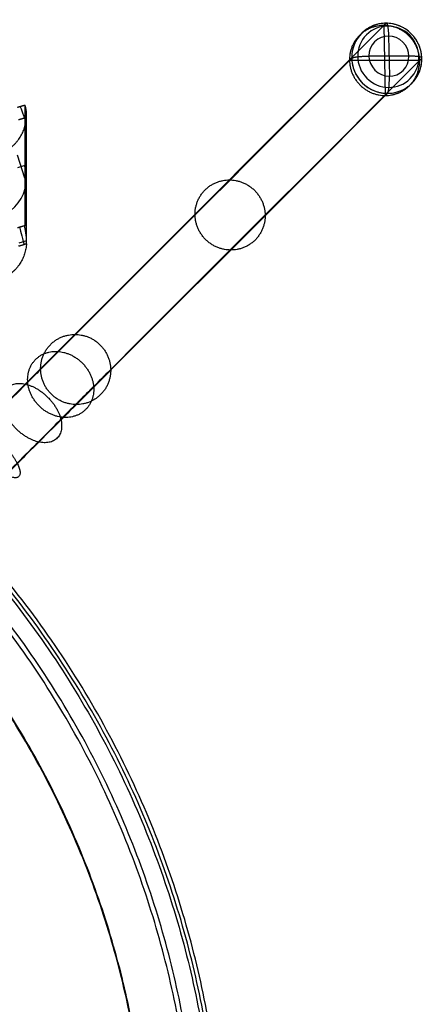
# Model space of a CAD drawing. Header units: millimetres. Extents: x -232 to 232, y -229 to 229.
# Tile 9 of 9: x 152 to 232, y 0 to 195. Entities that reach past the tile are written whole.
import ezdxf

# ---------------------------------------------------------------- set-up
doc = ezdxf.new("R2010")
doc.units = ezdxf.units.MM
doc.layers.add('Défaut', color=7, linetype='Continuous', true_color=0x000000)

msp = doc.modelspace()

# ---------------------------------------------------------------- linework, layer by layer
at = {"layer": 'Défaut'}
for p, q in [((223.54, 193.39, 7.78), (223.83, 179.54, 5.78)), ((224.47, 191.29, 1.48), (224.64, 183.38, 0.33)), ((228.51, 187.33, 1.49), (220.6, 187.33, 0.32)), ((230.61, 186.47, 7.8), (216.76, 186.47, 5.76)), ((151.13, 177.22, 802.21), (152.56, 177.66, 802.13)), ((152.55, 163.2, 726.7), (151.11, 167.77, 752.82)), ((152.55, 165.71, 739.76), (151.11, 165.26, 739.76)), ((152.92, 150.83, 675.42), (151.41, 150.38, 675.51))]:
    msp.add_line(p, q, dxfattribs=at)
at = {"layer": 'Défaut', "extrusion": (0.14438, 0.14438, -0.978932)}
for centre, radius in [((-26.32, 285.3, 55.58), 7), ((-26.32, 285.3, 57.7), 6.12), ((-26.32, 285.3, 58.58), 4)]:
    msp.add_circle(centre, radius, dxfattribs=at)
at = {"layer": 'Défaut', "extrusion": (0.955769, 0.288825, -0.055546)}
msp.add_arc((122.93, 811.85, 151.56), 3, 349.5847, 79.5847, dxfattribs=at)
at = {"layer": 'Défaut', "extrusion": (0, 0.188855, 0.982005)}
msp.add_arc((-144.42, -20.52, 757.88), 8.5, 180, 197.1046, dxfattribs=at)
at = {"layer": 'Défaut', "extrusion": (-7.27596e-12, 0.188855, 0.982005)}
msp.add_arc((-144.42, -20.52, 757.72), 8.5, 63.9039, 180, dxfattribs=at)
at = {"layer": 'Défaut', "extrusion": (-0.955769, -0.288825, 0.055546)}
msp.add_arc((-100.15, 687.93, -151.55), 3, 190.4153, 280.4153, dxfattribs=at)
at = {"layer": 'Défaut'}
for points, degree in [([(223.54, 193.39, 7.78), (203.18, 173.04, 145.79), (182.83, 152.68, 283.81), (162.47, 132.33, 421.82)], 3), ([(223.54, 193.39, 7.78), (223.76, 193.61, 6.31), (223.97, 193.83, 4.84)], 2), ([(216.76, 186.47, 5.76), (216.98, 186.68, 4.29), (217.2, 186.9, 2.82)], 2), ([(230.61, 186.47, 7.8), (230.83, 186.68, 6.33), (231.05, 186.9, 4.86)], 2), ([(216.76, 186.47, 5.76), (196.41, 166.11, 143.77), (176.05, 145.76, 281.79), (155.7, 125.4, 419.8)], 3), ([(230.61, 186.47, 7.8), (210.26, 166.11, 145.81), (189.9, 145.76, 283.83), (169.55, 125.4, 421.85)], 3), ([(223.83, 179.54, 5.78), (203.48, 159.18, 143.79), (183.12, 138.83, 281.81), (162.77, 118.47, 419.82)], 3), ([(223.83, 179.54, 5.78), (224.05, 179.76, 4.31), (224.27, 179.97, 2.84)], 2), ([(152.55, 177.6, 801.59), (151.83, 177.38, 801.63), (151.11, 177.17, 801.67)], 2), ([(152.55, 177.6, 801.59), (152.55, 165.7, 739.72), (152.55, 153.8, 677.85)], 2), ([(152.91, 175.19, 805.1), (152.13, 174.96, 805.15), (151.35, 174.72, 805.19)], 2), ([(152.91, 175.19, 805.1), (152.92, 175.37, 805.07), (152.92, 175.54, 805.02), (152.92, 175.7, 804.96)], 3), ([(152.92, 150.79, 675.42), (152.92, 163.25, 740.19), (152.92, 175.7, 804.96)], 2), ([(152.55, 153.8, 677.85), (151.83, 153.59, 677.89), (151.11, 153.37, 677.94)], 2), ([(151.35, 149.79, 675.57), (152.13, 150.03, 675.52), (152.91, 150.26, 675.48)], 2), ([(152.91, 150.26, 675.48), (152.92, 150.44, 675.45), (152.92, 150.61, 675.43), (152.92, 150.79, 675.42)], 3)]:
    msp.add_open_spline(points, degree=degree, dxfattribs=at)
for points, weights, knots in [([(216.76, 186.47, 5.76), (216.61, 193.39, 6.76), (223.54, 193.39, 7.78), (230.47, 193.39, 8.8), (230.61, 186.47, 7.8), (230.76, 179.54, 6.8), (223.83, 179.54, 5.78), (216.91, 179.54, 4.76), (216.76, 186.47, 5.76)], [1, 0.707106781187, 1, 0.707106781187, 1, 0.707106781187, 1, 0.707106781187, 1], [-43.982298, -43.982298, -43.982298, -32.986724, -32.986724, -21.991149, -21.991149, -10.995575, -10.995575, 0, 0, 0]), ([(216.76, 186.47, 5.76), (216.61, 193.39, 6.76), (223.54, 193.39, 7.78), (230.47, 193.39, 8.8), (230.61, 186.47, 7.8), (230.76, 179.54, 6.8), (223.83, 179.54, 5.78), (216.91, 179.54, 4.76), (216.76, 186.47, 5.76)], [1, 0.707106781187, 1, 0.707106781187, 1, 0.707106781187, 1, 0.707106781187, 1], [-43.982298, -43.982298, -43.982298, -32.986724, -32.986724, -21.991149, -21.991149, -10.995575, -10.995575, 0, 0, 0]), ([(217.2, 186.9, 2.82), (217.05, 193.83, 3.82), (223.97, 193.83, 4.84), (230.9, 193.83, 5.86), (231.05, 186.9, 4.86), (231.19, 179.97, 3.86), (224.27, 179.97, 2.84), (217.34, 179.97, 1.82), (217.2, 186.9, 2.82)], [1, 0.707106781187, 1, 0.707106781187, 1, 0.707106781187, 1, 0.707106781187, 1], [-43.982298, -43.982298, -43.982298, -32.986724, -32.986724, -21.991149, -21.991149, -10.995575, -10.995575, 0, 0, 0]), ([(140.68, 168.21, 806.45), (144.77, 166.25, 806.82), (148.7, 168.49, 806.39), (152.62, 170.74, 805.96), (152.91, 175.19, 805.1)], [1, 0.881852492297, 1, 0.881852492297, 1], [0, 0, 0, 9.089878, 9.089878, 18.179756, 18.179756, 18.179756]), ([(186.23, 155.93, 212.78), (186.38, 149.01, 211.78), (193.3, 149.01, 212.8), (200.23, 149.01, 213.82), (200.08, 155.93, 214.82), (199.93, 162.86, 215.82), (193.01, 162.86, 214.8), (186.08, 162.86, 213.78), (186.23, 155.93, 212.78)], [1, 0.707106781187, 1, 0.707106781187, 1, 0.707106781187, 1, 0.707106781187, 1], [0, 0, 0, 10.995575, 10.995575, 21.991149, 21.991149, 32.986724, 32.986724, 43.982298, 43.982298, 43.982298]), ([(0, -229.24, 460.4), (191.96, -229.2, 460.4), (191.92, -37.24, 460.78), (191.88, 154.71, 461.16), (-0.08, 154.68, 461.16)], [1, 0.707106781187, 1, 0.707106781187, 1], [0, 0, 0, 383.913685, 383.913685, 767.827371, 767.827371, 767.827371]), ([(0, -228.49, 460.34), (191.21, -228.45, 460.34), (191.17, -37.24, 460.72), (191.13, 153.97, 461.1), (-0.08, 153.93, 461.1)], [1, 0.707106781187, 1, 0.707106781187, 1], [3.141593, 3.141593, 3.141593, 4.712389, 4.712389, 6.283185, 6.283185, 6.283185]), ([(-0.08, 153.18, 461.04), (190.38, 153.22, 461.04), (190.42, -37.24, 460.66), (190.46, -227.7, 460.28), (0, -227.74, 460.28)], [1, 0.707106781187, 1, 0.707106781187, 1], [-767.827371, -767.827371, -767.827371, -383.913685, -383.913685, 0, 0, 0]), ([(152.91, 150.26, 675.48), (152.62, 145.81, 676.34), (148.7, 143.57, 676.77), (144.77, 141.32, 677.2), (140.68, 143.29, 676.82)], [1, 0.881852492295, 1, 0.881852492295, 1], [0, 0, 0, 9.089878, 9.089878, 18.179756, 18.179756, 18.179756]), ([(0, -224.39, 469.95), (187.09, -224.35, 469.95), (187.05, -37.26, 470.33), (187.02, 149.83, 470.7), (-0.08, 149.79, 470.7)], [1, 0.707106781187, 1, 0.707106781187, 1], [0, 0, 0, 383.913685, 383.913685, 767.827371, 767.827371, 767.827371]), ([(0, -223.42, 468.81), (186.12, -223.38, 468.81), (186.08, -37.26, 469.18), (186.04, 148.86, 469.55), (-0.08, 148.82, 469.55)], [1, 0.707106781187, 1, 0.707106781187, 1], [0, 0, 0, 383.913685, 383.913685, 767.827371, 767.827371, 767.827371]), ([(0, -214.32, 471.79), (177.02, -214.29, 471.79), (176.98, -37.27, 472.14), (176.94, 139.75, 472.49), (-0.07, 139.71, 472.49)], [1, 0.707106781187, 1, 0.707106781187, 1], [0, 0, 0, 383.913685, 383.913685, 767.827371, 767.827371, 767.827371]), ([(0, -214.21, 473.28), (176.9, -214.17, 473.28), (176.86, -37.27, 473.64), (176.83, 139.63, 473.99), (-0.07, 139.59, 473.99)], [1, 0.707106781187, 1, 0.707106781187, 1], [0, 0, 0, 383.913685, 383.913685, 767.827371, 767.827371, 767.827371]), ([(155.7, 125.4, 419.8), (155.84, 118.47, 418.8), (162.77, 118.47, 419.82), (169.69, 118.47, 420.85), (169.55, 125.4, 421.85), (169.4, 132.33, 422.85), (162.47, 132.33, 421.82), (155.55, 132.33, 420.8), (155.7, 125.4, 419.8)], [1, 0.707106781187, 1, 0.707106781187, 1, 0.707106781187, 1, 0.707106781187, 1], [0, 0, 0, 10.995575, 10.995575, 21.991149, 21.991149, 32.986724, 32.986724, 43.982298, 43.982298, 43.982298]), ([(153.16, 122.87, 429.02), (153.72, 116.35, 426.51), (160.22, 115.93, 429.07), (166.73, 115.51, 431.63), (166.17, 122.02, 434.13), (165.6, 128.53, 436.63), (159.1, 128.96, 434.08), (152.6, 129.38, 431.52), (153.16, 122.87, 429.02)], [1, 0.707106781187, 1, 0.707106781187, 1, 0.707106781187, 1, 0.707106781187, 1], [0, 0, 0, 10.995575, 10.995575, 21.991149, 21.991149, 32.986724, 32.986724, 43.982298, 43.982298, 43.982298]), ([(148.31, 118.02, 436.96), (149.66, 112.29, 433.16), (155.36, 111.06, 437.04), (161.05, 109.83, 440.92), (159.7, 115.55, 444.72), (158.35, 121.27, 448.52), (152.65, 122.51, 444.64), (146.96, 123.74, 440.75), (148.31, 118.02, 436.96)], [1, 0.707106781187, 1, 0.707106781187, 1, 0.707106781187, 1, 0.707106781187, 1], [0, 0, 0, 10.995575, 10.995575, 21.991149, 21.991149, 32.986724, 32.986724, 43.982298, 43.982298, 43.982298]), ([(141.83, 111.53, 442.05), (144.24, 106.87, 437.42), (148.85, 104.55, 442.15), (153.46, 102.24, 446.88), (151.05, 106.9, 451.51), (148.64, 111.57, 456.14), (144.03, 113.88, 451.41), (139.41, 116.19, 446.68), (141.83, 111.53, 442.05)], [1, 0.707106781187, 1, 0.707106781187, 1, 0.707106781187, 1, 0.707106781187, 1], [0, 0, 0, 10.995575, 10.995575, 21.991149, 21.991149, 32.986724, 32.986724, 43.982298, 43.982298, 43.982298])]:
    msp.add_rational_spline(points, weights, degree=2, knots=knots, dxfattribs=at)
for points in [[(223.97, 193.83, 4.84), (224.41, 194.26, 1.9), (224.47, 191.29, 1.48)], [(217.2, 186.9, 2.82), (217.63, 187.33, -0.12), (220.6, 187.33, 0.32)], [(231.05, 186.9, 4.86), (231.48, 187.33, 1.93), (228.51, 187.33, 1.49)], [(224.27, 179.97, 2.84), (224.7, 180.41, -0.1), (224.64, 183.38, 0.33)]]:
    msp.add_rational_spline(points, [1, 0.707106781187, 1], degree=2, dxfattribs=at)
for points, knots in [([(152.92, 175.7, 804.96), (152.92, 175.86, 804.9), (152.92, 176.02, 804.83), (152.9, 176.32, 804.66), (152.88, 176.47, 804.56), (152.85, 176.74, 804.34), (152.83, 176.86, 804.21), (152.78, 177.09, 803.94), (152.76, 177.19, 803.79), (152.68, 177.45, 803.33), (152.63, 177.57, 803), (152.58, 177.65, 802.47), (152.57, 177.66, 802.29), (152.56, 177.65, 802.03), (152.55, 177.65, 801.94), (152.55, 177.63, 801.8), (152.55, 177.63, 801.76), (152.55, 177.62, 801.69), (152.55, 177.61, 801.67), (152.55, 177.61, 801.63), (152.55, 177.6, 801.61), (152.55, 177.6, 801.59)], [-4.253668, -4.253668, -4.253668, -4.253668, -3.744272, -3.744272, -3.20913, -3.20913, -2.674022, -2.674022, -2.139024, -2.139024, -1.06823, -1.06823, -0.533969, -0.533969, -0.266966, -0.266966, -0.133481, -0.133481, -0.066741, -0.066741, 0, 0, 0, 0]), ([(152.92, 150.79, 675.42), (152.92, 150.96, 675.42), (152.92, 151.13, 675.42), (152.9, 151.47, 675.47), (152.88, 151.65, 675.51), (152.85, 151.98, 675.62), (152.83, 152.15, 675.69), (152.78, 152.46, 675.85), (152.76, 152.61, 675.95), (152.68, 153.02, 676.28), (152.63, 153.25, 676.56), (152.58, 153.52, 677.01), (152.57, 153.6, 677.17), (152.56, 153.69, 677.42), (152.55, 153.72, 677.51), (152.55, 153.75, 677.64), (152.55, 153.77, 677.68), (152.55, 153.78, 677.74), (152.55, 153.79, 677.77), (152.55, 153.79, 677.81), (152.55, 153.8, 677.83), (152.55, 153.8, 677.85)], [0, 0, 0, 0, 0.509396, 0.509396, 1.044538, 1.044538, 1.579646, 1.579646, 2.114644, 2.114644, 3.185438, 3.185438, 3.719699, 3.719699, 3.986702, 3.986702, 4.120187, 4.120187, 4.186928, 4.186928, 4.253668, 4.253668, 4.253668, 4.253668]), ([(162.47, 132.33, 421.82), (161.84, 131.69, 426.13), (159.48, 129.33, 434.71), (153.02, 122.88, 445.28), (144.39, 114.24, 452.06), (137.97, 107.82, 453.58), (134.86, 104.71, 453.58)], [0, 0, 0, 0, 11.587, 23.890378, 36.193757, 47.780757, 47.780757, 47.780757, 47.780757]), ([(155.7, 125.4, 419.8), (155.22, 124.92, 423.04), (153.44, 123.15, 429.49), (148.59, 118.29, 437.44), (142.1, 111.8, 442.54), (137.27, 106.98, 443.68), (134.93, 104.63, 443.68)], [0, 0, 0, 0, 11.587, 23.890378, 36.193757, 47.780757, 47.780757, 47.780757, 47.780757]), ([(169.55, 125.4, 421.85), (168.91, 124.76, 426.17), (166.54, 122.4, 434.77), (160.07, 115.92, 445.36), (151.41, 107.27, 452.16), (144.98, 100.83, 453.68), (141.86, 97.71, 453.68)], [0, 0, 0, 0, 11.587, 23.890378, 36.193757, 47.780757, 47.780757, 47.780757, 47.780757]), ([(162.77, 118.47, 419.82), (162.29, 118, 423.08), (160.51, 116.21, 429.55), (155.64, 111.34, 437.52), (149.12, 104.83, 442.64), (144.28, 99.98, 443.78), (141.93, 97.64, 443.78)], [0, 0, 0, 0, 11.587, 23.890378, 36.193757, 47.780757, 47.780757, 47.780757, 47.780757])]:
    msp.add_open_spline(points, degree=3, knots=knots, dxfattribs=at)

doc.saveas('drawing.dxf')
